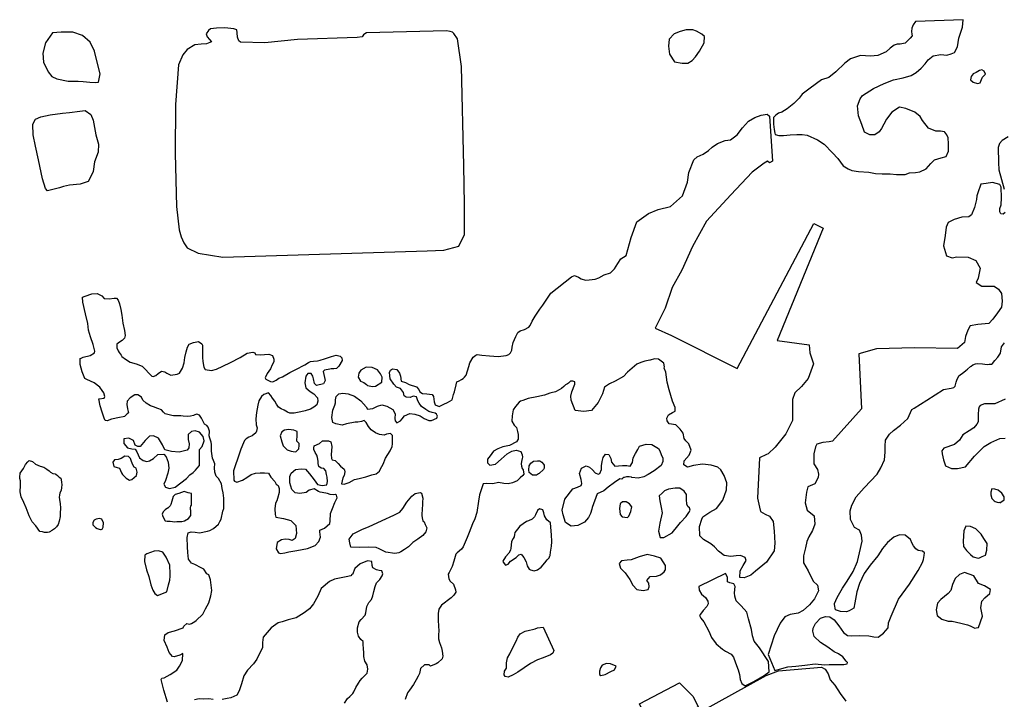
# Model space of a CAD drawing. Extents: x 207100 to 288932, y 751748 to 816283.
# Tile 3 of 7: x 240223 to 263616, y 769364 to 785509. Entities that reach past the tile are written whole.
import ezdxf

# ---------------------------------------------------------------- set-up
doc = ezdxf.new("R2010")
doc.units = 0
doc.header["$LTSCALE"] = 800
doc.layers.add('WETLANDS', color=3, linetype='CONTINUOUS')

msp = doc.modelspace()

# ---------------------------------------------------------------- linework, layer by layer
at = {"layer": 'WETLANDS', "color": 0}
for points in [[(262635, 785509), (261506, 785465), (261452, 785389), (261419, 785304), (261410, 785230), (261422, 785162), (261425, 785128), (261380, 785068), (261294, 784984), (261259, 784953), (261142, 784928), (261074, 784924), (260999, 784901), (260901, 784829), (260809, 784745), (260615, 784656), (260439, 784641), (260203, 784661), (259962, 784577), (259825, 784475), (259614, 784268), (259444, 784135), (259274, 784078), (259002, 783882), (258817, 783736), (258744, 783644), (258619, 783518), (258458, 783388), (258332, 783310), (258254, 783286), (258188, 783242), (258132, 783184), (258136, 783027), (258147, 782901), (258163, 782814), (258173, 782778), (258261, 782761), (258372, 782757), (258528, 782772), (258690, 782782), (258817, 782782), (258936, 782763), (259178, 782654), (259337, 782552), (259537, 782343), (259661, 782213), (259786, 782039), (259909, 781965), (259997, 781926), (260153, 781906), (260394, 781885), (260556, 781854), (260715, 781844), (260902, 781847), (261057, 781835), (261263, 781828), (261365, 781872), (261510, 781879), (261612, 781895), (261759, 781966), (261872, 782095), (261958, 782181), (262117, 782229), (262232, 782259), (262289, 782388), (262287, 782562), (262283, 782702), (262250, 782775), (262200, 782834), (262196, 782844), (262102, 782859), (261986, 782862), (261818, 782935), (261672, 783116), (261620, 783213), (261489, 783312), (261280, 783396), (261127, 783434), (260941, 783316), (260819, 783146), (260752, 783028), (260698, 782928), (260642, 782845), (260543, 782773), (260423, 782773), (260295, 782840), (260228, 783021), (260151, 783226), (260130, 783465), (260194, 783632), (260244, 783709), (260505, 783872), (260759, 783993), (260987, 784082), (261216, 784126), (261402, 784187), (261523, 784252), (261638, 784354), (261737, 784463), (261807, 784557), (261929, 784649), (262107, 784679), (262247, 784670), (262357, 784699), (262430, 784729), (262501, 784866), (262536, 785073), (262573, 785187), (262620, 785331)], [(242097, 784026), (242131, 784222), (242055, 784531), (241998, 784761), (241900, 784974), (241717, 785136), (241487, 785214), (241210, 785212), (241004, 785199), (240838, 784963), (240773, 784713), (240788, 784501), (240897, 784267), (240984, 784158), (241103, 784101), (241374, 784050), (241496, 784051), (241615, 784049), (241730, 784042), (241889, 784026), (242017, 784014)], [(244205, 780093), (244466, 779963), (245048, 779866), (249901, 780019), (250303, 780034), (250660, 780127), (250789, 780405), (250788, 781127), (250773, 782038), (250722, 784396), (250627, 785057), (250537, 785182), (250507, 785210), (250447, 785232), (250365, 785248), (248461, 785194), (248425, 785176), (248393, 785151), (248356, 785103), (248240, 785086), (246827, 785036), (246044, 784960), (245470, 784976), (245432, 785009), (245394, 785096), (245388, 785195), (245378, 785269), (245312, 785292), (245099, 785312), (244902, 785311), (244758, 785295), (244705, 785250), (244654, 785175), (244674, 785105), (244731, 785035), (244783, 784986), (244665, 784936), (244535, 784930), (244383, 784910), (244204, 784800), (244095, 784674), (243995, 784434), (243925, 783491), (243913, 782334), (243948, 781075), (244010, 780519), (244062, 780350), (244120, 780210)], [(256483, 784959), (256494, 785107), (256426, 785165), (256303, 785239), (256213, 785271), (256054, 785265), (255916, 785230), (255772, 785175), (255650, 785047), (255638, 784879), (255662, 784691), (255783, 784511), (255960, 784479), (256098, 784480), (256199, 784541), (256281, 784623), (256375, 784760)], [(263168, 784212), (263138, 784290), (263084, 784314), (263024, 784305), (262947, 784256), (262874, 784225), (262831, 784158), (262816, 784084), (262874, 784028), (262982, 783991), (263046, 784009), (263073, 784090), (263098, 784143)], [(240883, 781444), (240838, 781498), (240761, 781729), (240667, 782183), (240600, 782505), (240545, 782773), (240538, 783019), (240538, 783024), (240598, 783142), (240722, 783198), (240943, 783248), (241239, 783288), (241404, 783306), (241409, 783308), (241654, 783335), (241778, 783352), (241912, 783254), (241971, 783124), (242032, 782770), (242092, 782555), (242089, 782364), (242001, 782135), (241970, 781906), (241906, 781766), (241849, 781663), (241658, 781603), (241410, 781575), (241267, 781548), (241172, 781517)], [(248828, 776895), (248834, 777017), (248798, 777093), (248727, 777190), (248599, 777244), (248451, 777252), (248326, 777185), (248284, 777110), (248268, 777019), (248321, 776921), (248398, 776893), (248462, 776840), (248489, 776819), (248564, 776799), (248613, 776798), (248677, 776802)], [(244497, 775301), (244558, 775366), (244608, 775503), (244583, 775609), (244493, 775711), (244389, 775743), (244306, 775728), (244227, 775657), (244222, 775537), (244247, 775436), (244239, 775338), (244205, 775284), (244011, 775232), (243829, 775249), (243669, 775291), (243617, 775407), (243519, 775567), (243401, 775620), (243310, 775611), (243207, 775513), (243087, 775369), (243032, 775370), (242969, 775405), (242923, 775510), (242817, 775571), (242695, 775550), (242696, 775444), (242787, 775340), (242888, 775317), (242966, 775303), (243005, 775246), (243069, 775098), (243155, 775039), (243244, 775010), (243303, 775026), (243403, 775086), (243508, 775183), (243646, 775184), (243706, 775122), (243747, 774999), (243767, 774858), (243744, 774736), (243688, 774564), (243650, 774472), (243689, 774405), (243783, 774368), (243914, 774407), (244052, 774509), (244182, 774610), (244268, 774694), (244347, 774755), (244400, 774811), (244442, 774857), (244492, 774920), (244495, 774939)], [(246810, 775495), (246813, 775638), (246816, 775723), (246733, 775754), (246613, 775774), (246513, 775757), (246451, 775719), (246414, 775619), (246447, 775481), (246484, 775389), (246576, 775294), (246674, 775259), (246769, 775239), (246792, 775251), (246852, 775311), (246862, 775391), (246862, 775440)], [(240698, 773352), (240603, 773483), (240517, 773580), (240450, 773723), (240376, 773910), (240322, 774036), (240258, 774174), (240234, 774289), (240238, 774439), (240241, 774551), (240230, 774607), (240223, 774639), (240235, 774738), (240312, 774850), (240359, 774941), (240415, 775009), (240447, 775033), (240530, 775014), (240598, 774949), (240708, 774903), (240797, 774882), (240869, 774828), (240925, 774792), (240955, 774757), (241011, 774730), (241065, 774717), (241080, 774712), (241124, 774680), (241159, 774643), (241201, 774618), (241208, 774574), (241219, 774520), (241222, 774458), (241220, 774397), (241205, 774322), (241177, 774266), (241165, 774214), (241163, 774163), (241172, 774107), (241187, 774004), (241192, 773916), (241188, 773779), (241183, 773706), (241161, 773598), (241133, 773516), (241096, 773461), (241051, 773412), (241000, 773378), (240968, 773362), (240957, 773353), (240925, 773336), (240883, 773324), (240837, 773327), (240810, 773326), (240762, 773342)], [(242870, 775034), (242857, 775084), (242811, 775134), (242721, 775136), (242637, 775088), (242560, 775061), (242479, 775052), (242439, 774995), (242462, 774895), (242535, 774868), (242598, 774856), (242645, 774747), (242663, 774703), (242755, 774615), (242832, 774572), (242886, 774582), (243001, 774678), (243014, 774761), (242994, 774853), (242945, 774881), (242900, 774949)], [(252563, 774728), (252547, 774717), (252501, 774690), (252408, 774686), (252331, 774749), (252317, 774815), (252327, 774910), (252363, 774977), (252432, 775024), (252523, 775031), (252581, 775030), (252631, 774996), (252670, 774946), (252684, 774923), (252684, 774868), (252680, 774854), (252670, 774823)], [(256064, 774122), (256066, 774230), (256012, 774305), (255910, 774378), (255795, 774379), (255636, 774352), (255546, 774313), (255489, 774262), (255419, 774198), (255434, 774080), (255465, 773922), (255488, 773792), (255435, 773552), (255398, 773358), (255436, 773207), (255525, 773205), (255722, 773321), (255856, 773481), (255922, 773561), (256059, 773709), (256121, 773800), (256150, 773854), (256136, 773912), (256108, 773937), (256071, 773993)], [(263513, 774032), (263611, 774102), (263614, 774174), (263559, 774264), (263472, 774332), (263391, 774358), (263320, 774363), (263294, 774281), (263292, 774221), (263320, 774135), (263376, 774078), (263398, 774059), (263471, 774042), (263508, 774049)], [(244303, 774250), (244229, 774265), (244127, 774301), (244002, 774254), (243913, 774228), (243873, 774178), (243839, 774067), (243811, 773989), (243796, 773963), (243742, 773908), (243736, 773905), (243681, 773863), (243628, 773816), (243611, 773763), (243623, 773706), (243680, 773605), (243727, 773597), (243798, 773593), (243907, 773581), (243958, 773589), (244026, 773584), (244077, 773586), (244141, 773607), (244236, 773662), (244292, 773728), (244287, 773794), (244286, 773839), (244286, 773866), (244283, 773865), (244279, 773892), (244282, 773923), (244292, 773950), (244303, 773976)], [(249132, 772830), (248924, 772860), (248766, 772942), (248693, 772969), (248505, 772976), (248285, 772973), (248094, 772974), (248064, 773080), (248050, 773170), (248147, 773291), (248367, 773408), (248508, 773464), (248832, 773615), (249113, 773735), (249252, 773813), (249328, 773897), (249422, 774045), (249538, 774189), (249621, 774253), (249740, 774279), (249772, 774257), (249797, 774139), (249794, 774044), (249793, 773969), (249789, 773906), (249781, 773732), (249785, 773675), (249803, 773607), (249829, 773579), (249860, 773519), (249892, 773437), (249875, 773344), (249804, 773254), (249684, 773170), (249566, 773090), (249459, 772986), (249362, 772923), (249278, 772864), (249234, 772840)], [(252835, 773558), (252748, 773631), (252693, 773722), (252675, 773796), (252652, 773867), (252575, 773886), (252527, 773852), (252480, 773749), (252456, 773696), (252402, 773646), (252309, 773602), (252264, 773584), (252108, 773479), (252049, 773403), (251985, 773323), (251977, 773280), (251971, 773227), (251949, 773180), (251904, 773114), (251898, 773028), (251889, 772951), (251881, 772909), (251846, 772838), (251765, 772750), (251704, 772643), (251711, 772620), (251768, 772551), (251828, 772576), (251883, 772647), (252015, 772736), (252080, 772799), (252137, 772808), (252199, 772731), (252254, 772627), (252277, 772538), (252325, 772457), (252359, 772441), (252447, 772414), (252527, 772443), (252612, 772500), (252699, 772606), (252752, 772674), (252799, 772722), (252822, 772775), (252828, 772782), (252836, 772858), (252860, 772998), (252865, 773103), (252863, 773164), (252859, 773214), (252855, 773263)], [(254746, 773825), (254767, 773933), (254714, 774008), (254628, 774056), (254545, 774052), (254487, 774009), (254473, 773900), (254486, 773757), (254534, 773700), (254597, 773692), (254662, 773685), (254696, 773718)], [(242208, 773451), (242213, 773557), (242171, 773640), (242121, 773659), (242043, 773641), (241994, 773618), (241959, 773561), (241964, 773511), (242027, 773445), (242063, 773420), (242110, 773403), (242141, 773394), (242161, 773395), (242183, 773403)], [(263090, 772760), (263173, 772791), (263198, 772907), (263208, 773062), (263127, 773181), (263065, 773287), (262936, 773416), (262814, 773471), (262705, 773478), (262654, 773365), (262641, 773119), (262650, 772993), (262714, 772895), (262809, 772807), (262874, 772749), (262908, 772737), (262963, 772721), (263008, 772720)], [(243789, 772554), (243700, 772737), (243621, 772860), (243519, 772891), (243418, 772885), (243245, 772821), (243194, 772787), (243191, 772636), (243236, 772438), (243290, 772279), (243338, 772082), (243383, 771956), (243436, 771876), (243499, 771830), (243717, 771914), (243756, 772084), (243788, 772192), (243794, 772288), (243800, 772345)], [(255458, 772719), (255302, 772766), (255133, 772804), (254941, 772745), (254754, 772680), (254656, 772669), (254524, 772653), (254469, 772589), (254496, 772479), (254607, 772369), (254719, 772207), (254788, 772073), (254889, 771969), (255037, 771949), (255152, 771969), (255176, 772036), (255168, 772126), (255122, 772189), (255205, 772281), (255352, 772285), (255447, 772321), (255532, 772388), (255562, 772435), (255568, 772440), (255569, 772505), (255566, 772545)], [(256988, 772351), (256362, 772041), (256367, 771957), (256425, 771865), (256513, 771780), (256574, 771695), (256581, 771628), (256546, 771570), (256463, 771472), (256399, 771387), (256375, 771356), (256406, 771293), (256474, 771207), (256593, 770985), (256660, 770831), (256767, 770683), (256924, 770556), (256992, 770509), (257130, 770434), (257181, 770364), (257231, 770228), (257291, 770065), (257322, 769955), (257343, 769833), (257379, 769741), (257458, 769685), (257665, 769783), (257907, 769932), (258030, 770016), (258016, 770264), (257803, 770587), (257674, 770747), (257630, 770875), (257610, 771019), (257537, 771277), (257497, 771430), (257361, 771581), (257245, 771699), (257211, 771813), (257209, 771891), (257222, 772042), (257186, 772104), (257092, 772130), (257036, 772155), (257037, 772252), (257036, 772262)], [(263000, 771071), (263095, 771341), (263062, 771540), (263079, 771698), (263151, 771771), (263275, 771879), (263291, 771973), (263144, 772061), (263005, 772113), (262896, 772297), (262673, 772377), (262553, 772329), (262448, 772233), (262387, 772090), (262348, 771947), (262284, 771876), (262111, 771737), (262028, 771645), (262001, 771493), (262023, 771354), (262128, 771270), (262279, 771219), (262374, 771221), (262587, 771174), (262740, 771130), (262807, 771110), (262916, 771057), (262949, 771062)], [(252657, 771081), (252916, 770525), (252888, 770456), (252831, 770420), (252663, 770349), (252525, 770299), (252362, 770213), (252208, 770112), (252060, 770005), (251948, 769945), (251830, 769888), (251755, 769902), (251734, 769944), (251741, 770034), (251787, 770100), (251790, 770233), (251815, 770347), (251865, 770441), (251956, 770625), (252020, 770747), (252056, 770837), (252116, 770922), (252235, 770981), (252338, 771005), (252410, 771021), (252472, 771036), (252527, 771062)], [(254396, 770149), (254258, 770203), (254163, 770213), (254063, 770174), (254023, 770111), (253998, 770029), (253996, 769952), (254030, 769931), (254129, 769956), (254271, 770028), (254357, 770062)], [(256340, 769183), (255255, 768603), (254951, 769253), (255898, 769752), (256220, 769428)]]:
    msp.add_lwpolyline(points, close=True, dxfattribs=at)
for points in [[(243736, 769295), (243650, 769578), (243585, 769835), (243599, 769867), (243657, 769872), (243799, 769954), (243956, 770057), (244022, 770153), (244092, 770283), (244095, 770455), (244024, 770412), (243894, 770373), (243851, 770381), (243775, 770479), (243724, 770602), (243659, 770761), (243672, 770896), (243748, 770951), (243898, 770994), (244108, 771064), (244119, 771099), (244195, 771166), (244260, 771152), (244306, 771161), (244384, 771212), (244414, 771235), (244572, 771388), (244640, 771515), (244719, 771653), (244765, 771823), (244784, 771952), (244754, 772204), (244718, 772317), (244671, 772344), (244596, 772459), (244533, 772490), (244387, 772564), (244303, 772601), (244231, 772696), (244220, 772851), (244208, 772986), (244199, 773211), (244228, 773319), (244294, 773345), (244393, 773334), (244498, 773321), (244682, 773360), (244741, 773375), (244824, 773425), (244945, 773523), (244980, 773589), (245011, 773647), (245051, 773830), (245069, 773896), (245076, 774014), (245071, 774142), (245060, 774272), (245037, 774368), (245014, 774483), (244944, 774610), (244893, 774668), (244860, 774761), (244853, 774864), (244862, 774961), (244824, 775037), (244800, 775094), (244783, 775262), (244776, 775331), (244776, 775414), (244774, 775472), (244738, 775571), (244722, 775623), (244727, 775652), (244733, 775697), (244730, 775731), (244718, 775785), (244704, 775825), (244666, 775866), (244612, 775900), (244546, 776039), (244496, 776110), (244434, 776140), (244380, 776124), (244353, 776103), (244283, 776089), (244217, 776082), (244110, 776089), (244054, 776095), (243980, 776099), (243878, 776101), (243834, 776104), (243772, 776123), (243679, 776142), (243643, 776188), (243594, 776244), (243505, 776273), (243404, 776313), (243329, 776332), (243225, 776401), (243152, 776473), (243113, 776538), (243027, 776598), (242957, 776598), (242851, 776528), (242773, 776448), (242767, 776365), (242783, 776263), (242810, 776170), (242773, 776146), (242716, 776086), (242678, 776075), (242597, 776060), (242407, 776019), (242300, 775978), (242250, 775990), (242228, 776039), (242180, 776185), (242134, 776336), (242102, 776498), (242109, 776505), (242228, 776520), (242243, 776561), (242224, 776646), (242185, 776698), (242125, 776782), (241991, 776880), (241818, 776961), (241770, 776987), (241705, 777140), (241661, 777315), (241659, 777457), (241682, 777470), (241730, 777489), (241894, 777530), (242003, 777596), (242009, 777638), (242000, 777668), (241969, 777794), (241907, 777978), (241856, 778133), (241838, 778290), (241789, 778523), (241724, 778799), (241715, 778920), (241775, 778944), (241937, 778994), (242060, 779006), (242171, 778951), (242233, 778885), (242348, 778874), (242466, 778897), (242523, 778896), (242564, 778845), (242592, 778755), (242626, 778625), (242652, 778486), (242674, 778297), (242710, 778129), (242728, 778004), (242715, 777940), (242660, 777886), (242591, 777846), (242529, 777798), (242533, 777713), (242562, 777641), (242590, 777600), (242635, 777537), (242653, 777510), (242734, 777441), (242845, 777372), (242989, 777332), (243129, 777279), (243220, 777193), (243280, 777122), (243362, 777038), (243395, 777035), (243455, 777053), (243510, 777101), (243591, 777158), (243675, 777140), (243719, 777115), (243817, 777061), (243961, 777087), (244023, 777113), (244089, 777227), (244130, 777359), (244143, 777481), (244181, 777617), (244207, 777729), (244250, 777804), (244350, 777843), (244469, 777865), (244553, 777810), (244568, 777773), (244566, 777633), (244567, 777482), (244571, 777387), (244596, 777253), (244628, 777200), (244781, 777178), (244901, 777206), (245048, 777275), (245235, 777365), (245463, 777485), (245629, 777589), (245760, 777612), (245806, 777598), (245828, 777557), (245944, 777546), (246043, 777559), (246142, 777562), (246230, 777529), (246264, 777441), (246258, 777381), (246225, 777310), (246181, 777212), (246105, 777101), (246053, 777000), (246067, 776971), (246182, 776915), (246239, 776907), (246316, 776945), (246383, 776993), (246466, 777028), (246641, 777126), (246784, 777197), (246999, 777308), (247082, 777363), (247135, 777385), (247200, 777400), (247300, 777403), (247363, 777422), (247467, 777453), (247628, 777510), (247742, 777541), (247833, 777513), (247874, 777472), (247882, 777412), (247809, 777278), (247749, 777226), (247686, 777217), (247621, 777217), (247595, 777209), (247464, 777181), (247433, 777151), (247480, 776941), (247458, 776886), (247441, 776860), (247273, 776821), (247226, 776868), (247204, 776974), (247186, 777037), (247145, 777100), (247065, 777100), (247018, 777042), (247001, 776885), (247021, 776764), (247125, 776675), (247209, 776622), (247302, 776528), (247305, 776446), (247280, 776363), (247214, 776301), (247134, 776259), (247005, 776214), (246900, 776193), (246747, 776163), (246691, 776158), (246643, 776165), (246586, 776189), (246506, 776229), (246437, 776266), (246370, 776303), (246321, 776378), (246281, 776449), (246228, 776518), (246193, 776580), (246133, 776643), (246026, 776608), (245968, 776555), (245905, 776452), (245877, 776352), (245847, 776175), (245830, 776029), (245838, 775888), (245865, 775815), (245852, 775733), (245832, 775692), (245747, 775621), (245664, 775591), (245601, 775553), (245566, 775514), (245539, 775454), (245477, 775304), (245447, 775209), (245306, 774795), (245314, 774570), (245329, 774543), (245378, 774523), (245515, 774567), (245617, 774632), (245721, 774702), (245828, 774737), (245939, 774743), (246036, 774741), (246136, 774732), (246186, 774640), (246284, 774537), (246312, 774487), (246317, 774477), (246366, 774446), (246391, 774374), (246388, 774275), (246349, 774133), (246330, 774080), (246304, 774027), (246288, 773891), (246291, 773751), (246306, 773691), (246487, 773662), (246668, 773613), (246786, 773496), (246797, 773301), (246771, 773184), (246695, 773139), (246626, 773157), (246531, 773165), (246443, 773149), (246343, 773089), (246313, 772940), (246375, 772841), (246423, 772830), (246519, 772847), (246618, 772866), (246806, 772897), (247060, 772950), (247240, 773016), (247332, 773110), (247368, 773216), (247353, 773340), (247357, 773383), (247466, 773429), (247588, 773543), (247602, 773598), (247608, 773774), (247658, 773898), (247713, 774042), (247767, 774147), (247753, 774214), (247726, 774233), (247683, 774224), (247602, 774232), (247539, 774250), (247412, 774278), (247365, 774285), (247325, 774297), (247216, 774366), (247102, 774332), (247033, 774276), (246876, 774251), (246768, 774270), (246686, 774345), (246641, 774508), (246642, 774655), (246676, 774739), (246778, 774825), (246914, 774841), (247011, 774829), (247109, 774720), (247219, 774577), (247301, 774469), (247412, 774441), (247519, 774460), (247536, 774534), (247527, 774638), (247509, 774707), (247493, 774792), (247445, 774843), (247388, 774857), (247333, 774895), (247315, 774968), (247312, 775022), (247296, 775111), (247284, 775160), (247245, 775226), (247211, 775298), (247209, 775327), (247216, 775382), (247343, 775437), (247418, 775505), (247559, 775507), (247615, 775479), (247635, 775366), (247634, 775267), (247622, 775179), (247629, 775083), (247650, 775056), (247716, 775038), (247792, 774968), (247847, 774902), (247933, 774827), (247939, 774805), (247948, 774765), (247931, 774684), (247903, 774624), (247868, 774479), (247934, 774472), (248050, 774515), (248179, 774588), (248285, 774612), (248450, 774645), (248592, 774694), (248692, 774723), (248768, 774784), (248793, 774835), (248855, 774951), (248910, 775089), (248966, 775179), (249028, 775270), (249074, 775371), (249078, 775430), (249082, 775523), (249082, 775629), (249036, 775679), (248941, 775666), (248880, 775639), (248774, 775658), (248673, 775696), (248572, 775764), (248513, 775848), (248453, 775941), (248406, 775986), (248341, 775964), (248253, 775950), (248191, 775951), (247991, 775908), (247881, 775878), (247732, 775904), (247666, 775942), (247641, 776062), (247663, 776231), (247712, 776354), (247725, 776404), (247726, 776476), (247743, 776555), (247808, 776622), (247901, 776640), (248027, 776621), (248177, 776563), (248328, 776453), (248457, 776309), (248490, 776253), (248614, 776275), (248723, 776329), (248823, 776356), (248945, 776326), (249086, 776248), (249141, 776147), (249138, 776037), (249144, 775977), (249184, 775931), (249269, 775979), (249308, 776025), (249364, 776095), (249493, 776153), (249613, 776140), (249735, 776096), (249834, 776034), (249946, 775988), (250006, 775987), (250132, 776042), (250150, 776091), (250122, 776135), (250095, 776160), (250025, 776181), (249945, 776201), (249875, 776252), (249767, 776319), (249711, 776395), (249683, 776452), (249651, 776549), (249575, 776567), (249497, 776530), (249405, 776541), (249361, 776574), (249339, 776655), (249269, 776746), (249179, 776780), (249110, 776853), (249023, 776979), (249006, 777125), (249032, 777182), (249084, 777216), (249185, 777200), (249247, 777112), (249270, 777038), (249288, 776920), (249391, 776888), (249478, 776845), (249647, 776786), (249708, 776723), (249732, 776667), (249791, 776625), (249894, 776623), (250022, 776608), (250055, 776561), (250068, 776433), (250090, 776363), (250188, 776321), (250300, 776372), (250390, 776412), (250442, 776450), (250497, 776479), (250529, 776603), (250552, 776672), (250592, 776838), (250608, 776904), (250666, 776930), (250720, 776959), (250759, 776981), (250791, 777016), (250831, 777064), (250892, 777273), (250920, 777360), (250995, 777491), (251059, 777542), (251094, 777558), (251204, 777543), (251384, 777524), (251591, 777506), (251777, 777530), (251841, 777556), (251881, 777592), (251918, 777656), (251921, 777733), (251947, 777838), (252014, 777980), (252056, 778079), (252116, 778120), (252218, 778151), (252316, 778208), (252351, 778242), (252397, 778347), (252466, 778468), (252578, 778634), (252652, 778725), (252839, 779009), (253337, 779400), (253406, 779433), (253498, 779390), (253561, 779356), (253666, 779323), (253753, 779332), (253893, 779347), (253979, 779374), (254108, 779446), (254260, 779499), (254355, 779589), (254430, 779719), (254507, 779830), (254631, 779909), (254750, 780337), (254888, 780706), (255164, 780902), (255390, 780999), (255682, 781069), (255968, 781326), (256087, 781648), (256121, 781877), (256241, 782177), (256317, 782248), (256461, 782315), (256589, 782402), (256678, 782479), (256799, 782569), (256985, 782640), (257109, 782656), (257266, 782773), (257397, 782940), (257539, 783102), (257692, 783188), (257843, 783238), (257981, 783264), (258039, 783217), (258106, 782147), (258034, 782109), (257992, 782150), (257907, 782100), (257622, 781889), (257122, 781346), (256544, 780719), (256205, 780119), (255955, 779560), (255725, 779149), (255557, 778657), (255323, 778181), (255706, 778006), (257272, 777225), (259090, 780666), (259309, 780553), (258219, 777886), (258982, 777788), (258992, 777598), (259080, 777334), (258957, 776984), (258799, 776794), (258636, 776644), (258581, 776487), (258582, 776252), (258581, 775986), (258425, 775671), (258175, 775352), (258002, 775197), (257963, 775176), (257799, 775101), (257753, 774139), (257802, 773925), (257825, 773829), (257935, 773758), (258040, 773711), (258124, 773586), (258145, 773357), (258165, 773074), (258149, 772891), (257966, 772625), (257708, 772410), (257592, 772311), (257438, 772247), (257334, 772254), (257340, 772413), (257411, 772539), (257485, 772660), (257460, 772730), (257346, 772781), (257247, 772775), (257119, 772753), (256964, 772781), (256825, 772881), (256733, 772988), (256643, 773056), (256471, 773163), (256384, 773251), (256378, 773470), (256426, 773643), (256452, 773698), (256616, 773807), (256782, 773898), (256928, 774091), (257015, 774341), (257026, 774509), (256964, 774678), (256882, 774814), (256812, 774882), (256652, 774926), (256449, 774950), (256230, 774918), (256087, 774878), (256002, 774934), (256013, 775030), (256130, 775160), (256179, 775280), (256122, 775429), (256051, 775502), (256008, 775557), (255986, 775690), (255918, 775783), (255812, 775881), (255651, 775909), (255606, 775978), (255601, 776044), (255636, 776123), (255736, 776181), (255799, 776210), (255800, 776298), (255732, 776445), (255654, 776715), (255605, 776900), (255577, 777135), (255533, 777232), (255545, 777264), (255523, 777351), (255397, 777443), (255304, 777453), (255200, 777421), (255195, 777418), (255078, 777394), (254981, 777364), (254882, 777322), (254665, 777132), (254567, 777036), (254370, 776920), (254234, 776856), (254117, 776778), (254069, 776619), (253969, 776412), (253805, 776226), (253630, 776199), (253421, 776227), (253326, 776469), (253320, 776566), (253342, 776668), (253410, 776851), (253413, 776909), (253362, 776924), (253309, 776918), (253265, 776877), (253235, 776855), (253193, 776837), (253154, 776795), (253092, 776745), (253044, 776719), (252952, 776670), (252852, 776646), (252815, 776635), (252693, 776589), (252509, 776553), (252304, 776506), (252176, 776465), (252125, 776445), (252091, 776423), (252004, 776323), (251946, 776238), (251923, 776098), (251914, 775968), (251973, 775876), (252024, 775817), (252053, 775725), (252069, 775652), (252067, 775546), (252028, 775480), (251857, 775390), (251698, 775358), (251581, 775315), (251482, 775257), (251397, 775145), (251340, 775066), (251340, 774980), (251395, 774928), (251524, 774946), (251659, 775066), (251803, 775192), (251919, 775257), (252018, 775284), (252132, 775249), (252158, 775174), (252166, 775114), (252162, 775081), (252143, 775014), (252138, 774955), (252146, 774903), (252163, 774846), (252186, 774813), (252204, 774716), (252175, 774682), (252116, 774622), (252039, 774553), (251932, 774510), (251832, 774480), (251729, 774487), (251602, 774511), (251463, 774484), (251305, 774494), (251232, 774482), (251146, 774221), (251127, 774072), (251082, 773805), (251040, 773653), (250982, 773536), (250899, 773324), (250856, 773205), (250763, 772985), (250721, 772930), (250620, 772841), (250582, 772808), (250539, 772645), (250496, 772520), (250424, 772378), (250404, 772337), (250422, 772225), (250454, 772167), (250527, 772095), (250578, 771967), (250584, 771907), (250540, 771837), (250472, 771774), (250244, 771600), (250183, 771503), (250168, 771401), (250162, 771232), (250173, 771109), (250185, 770985), (250176, 770904), (250170, 770797), (250196, 770716), (250244, 770590), (250264, 770510), (250273, 770385), (250258, 770324), (250160, 770229), (250116, 770207), (249980, 770152), (249955, 770185), (249842, 770182), (249749, 770092), (249722, 769977), (249693, 769912), (249644, 769825), (249583, 769718), (249483, 769581), (249436, 769515), (249382, 769362)], [(263708, 782730), (263568, 782638), (263503, 782565), (263473, 782474), (263477, 782113), (263483, 781942), (263616, 781480)], [(263639, 780930), (263590, 780890), (263532, 780898), (263510, 780945), (263510, 781024), (263538, 781108), (263546, 781279), (263542, 781533), (263512, 781590), (263336, 781642), (263183, 781617), (263058, 781605), (262989, 781393), (262966, 781322), (262956, 781235), (262904, 781048), (262833, 780877), (262774, 780826), (262608, 780816), (262427, 780765), (262284, 780688), (262237, 780584), (262209, 780384), (262174, 780139), (262244, 779898), (262375, 779854), (262488, 779873), (262761, 779864), (262939, 779786), (263042, 779604), (262993, 779370), (262945, 779267), (263080, 779181), (263201, 779180), (263374, 779176), (263478, 779107), (263551, 779003), (263565, 778826), (263552, 778682), (263455, 778545), (263340, 778397), (263249, 778292), (262987, 778266), (262806, 778235), (262746, 778134), (262692, 777984), (262668, 777837), (262504, 777697), (261481, 777712), (260576, 777692), (260158, 777568), (260225, 776267), (259537, 775493), (259453, 775481), (259308, 775468), (259164, 775422), (259128, 775358), (259094, 775198), (259090, 774960), (259181, 774826), (259198, 774709), (259193, 774629), (259111, 774481), (258951, 774408), (258915, 774288), (258888, 774031), (258930, 773858), (259102, 773719), (259117, 773523), (259062, 773370), (258975, 773224), (258921, 773113), (258891, 772964), (258845, 772774), (258849, 772609), (258957, 772412), (259073, 772171), (259177, 772075), (259199, 771938), (259110, 771754), (258989, 771610), (258841, 771476), (258715, 771407), (258530, 771379), (258403, 771326), (258290, 771175), (258152, 770872), (258004, 770426), (258163, 770049), (258471, 770133), (258664, 770154), (258879, 770178), (259126, 770204), (259348, 770185), (259458, 770191), (259802, 770191), (259885, 770205), (259891, 770235), (259861, 770268), (259776, 770371), (259673, 770443), (259573, 770492), (259423, 770599), (259246, 770713), (259099, 770855), (259068, 770986), (259078, 771051), (259133, 771168), (259250, 771289), (259368, 771333), (259468, 771321), (259570, 771255), (259681, 771108), (259798, 770947), (259891, 770882), (259984, 770873), (260173, 770880), (260399, 770870), (260518, 770844), (260622, 770841), (260746, 770932), (260859, 771064), (260863, 771184), (260925, 771335), (261102, 771744), (261360, 772099), (261566, 772427), (261672, 772616), (261700, 772688), (261713, 772778), (261717, 772847), (261675, 772884), (261568, 772899), (261517, 772937), (261455, 773006), (261426, 773065), (261389, 773159), (261263, 773260), (261123, 773267), (260994, 773213), (260841, 773087), (260720, 772950), (260608, 772771), (260431, 772550), (260290, 772349), (260179, 772118), (260115, 771918), (260062, 771652), (260038, 771531), (259932, 771464), (259869, 771442), (259728, 771453), (259603, 771491), (259578, 771617), (259583, 771641), (259643, 771782), (259768, 772000), (259886, 772167), (260026, 772396), (260126, 772635), (260172, 772840), (260241, 773123), (260225, 773266), (260172, 773381), (260060, 773446), (259964, 773639), (259956, 773838), (259994, 773976), (260094, 774177), (260284, 774389), (260592, 774711), (260683, 774864), (260769, 775050), (260786, 775233), (260786, 775379), (260796, 775516), (260887, 775659), (260986, 775746), (261146, 775873), (261322, 776038), (261419, 776246), (261474, 776282), (261773, 776468), (262174, 776727), (262355, 776752), (262414, 776769), (262446, 776803), (262473, 776897), (262492, 776947), (262539, 777049), (262651, 777138), (262703, 777175), (262745, 777205), (262813, 777267), (262831, 777278), (262866, 777308), (262928, 777337), (262990, 777342), (263098, 777337), (263157, 777328), (263211, 777321), (263259, 777323), (263309, 777329), (263339, 777339), (263389, 777410), (263466, 777489), (263522, 777588), (263550, 777741), (263618, 777829)], [(263638, 776490), (263393, 776381), (263292, 776380), (263202, 776386), (263147, 776383), (263043, 776341), (263016, 776310), (263005, 776260), (262997, 776129), (262995, 775959), (262961, 775900), (262893, 775814), (262781, 775743), (262628, 775648), (262553, 775516), (262430, 775418), (262181, 775328), (262133, 775265), (262138, 775198), (262175, 775049), (262216, 774909), (262360, 774846), (262506, 774845), (262693, 774883), (262910, 775136), (263135, 775367), (263299, 775462), (263506, 775559), (263637, 775564)], [(253821, 773924), (253814, 773878), (253782, 773781), (253735, 773681), (253643, 773575), (253486, 773493), (253327, 773476), (253190, 773564), (253139, 773744), (253110, 773859), (253175, 774121), (253366, 774360), (253476, 774404), (253561, 774439), (253581, 774489), (253560, 774587), (253525, 774725), (253570, 774855), (253679, 774910), (253762, 774879), (253829, 774813), (253897, 774745), (253969, 774709), (254003, 774726), (254042, 774820), (254043, 774914), (254059, 775010), (254083, 775112), (254144, 775186), (254223, 775179), (254269, 775088), (254282, 774995), (254360, 774906), (254446, 774911), (254543, 774918), (254648, 774920), (254724, 774904), (254782, 774986), (254799, 775099), (254854, 775205), (254912, 775297), (254949, 775380), (255108, 775424), (255239, 775417), (255398, 775325), (255428, 775263), (255467, 775181), (255506, 775096), (255501, 775015), (255460, 774916), (255299, 774793), (255153, 774702), (255051, 774652), (254916, 774620), (254763, 774636), (254759, 774638), (254707, 774648), (254642, 774647), (254582, 774632), (254578, 774631), (254553, 774616), (254532, 774592), (254481, 774599), (254352, 774514), (254205, 774407), (254100, 774313), (253946, 774242), (253821, 773924)], [(247937, 769271), (248008, 769381), (248066, 769427), (248135, 769505), (248162, 769539), (248207, 769646), (248273, 769747), (248315, 769810), (248357, 769866), (248475, 769982), (248493, 770080), (248479, 770184), (248424, 770271), (248398, 770379), (248399, 770481), (248394, 770552), (248382, 770678), (248382, 770740), (248324, 770788), (248270, 770863), (248246, 770959), (248245, 771065), (248287, 771203), (248332, 771260), (248428, 771361), (248444, 771419), (248472, 771570), (248517, 771664), (248580, 771731), (248614, 771821), (248633, 771921), (248671, 772045), (248704, 772130), (248781, 772213), (248832, 772300), (248853, 772348), (248825, 772418), (248764, 772425), (248703, 772438), (248615, 772484), (248598, 772546), (248590, 772635), (248486, 772651), (248315, 772578), (248183, 772469), (248129, 772332), (248118, 772326), (248088, 772300), (247982, 772274), (247898, 772254), (247705, 772221), (247587, 772161), (247389, 771995), (247303, 771817), (247204, 771630), (247112, 771513), (246984, 771417), (246789, 771302), (246601, 771253), (246459, 771205), (246360, 771177), (246194, 771065), (246010, 770842), (245993, 770714), (245993, 770586), (245916, 770432), (245859, 770318), (245774, 770206), (245634, 770055), (245547, 769924), (245493, 769732), (245437, 769561), (245380, 769460), (245238, 769400), (245153, 769380), (245033, 769362)], [(256401, 769067), (257960, 769930), (258252, 770042), (259270, 770125), (259361, 770082), (259432, 769972), (259481, 769824), (259586, 769696), (259717, 769499), (259853, 769320)], [(244816, 769359), (244713, 769371), (244601, 769369), (244488, 769373), (244374, 769349)]]:
    msp.add_lwpolyline(points, dxfattribs=at)

doc.saveas('drawing.dxf')
